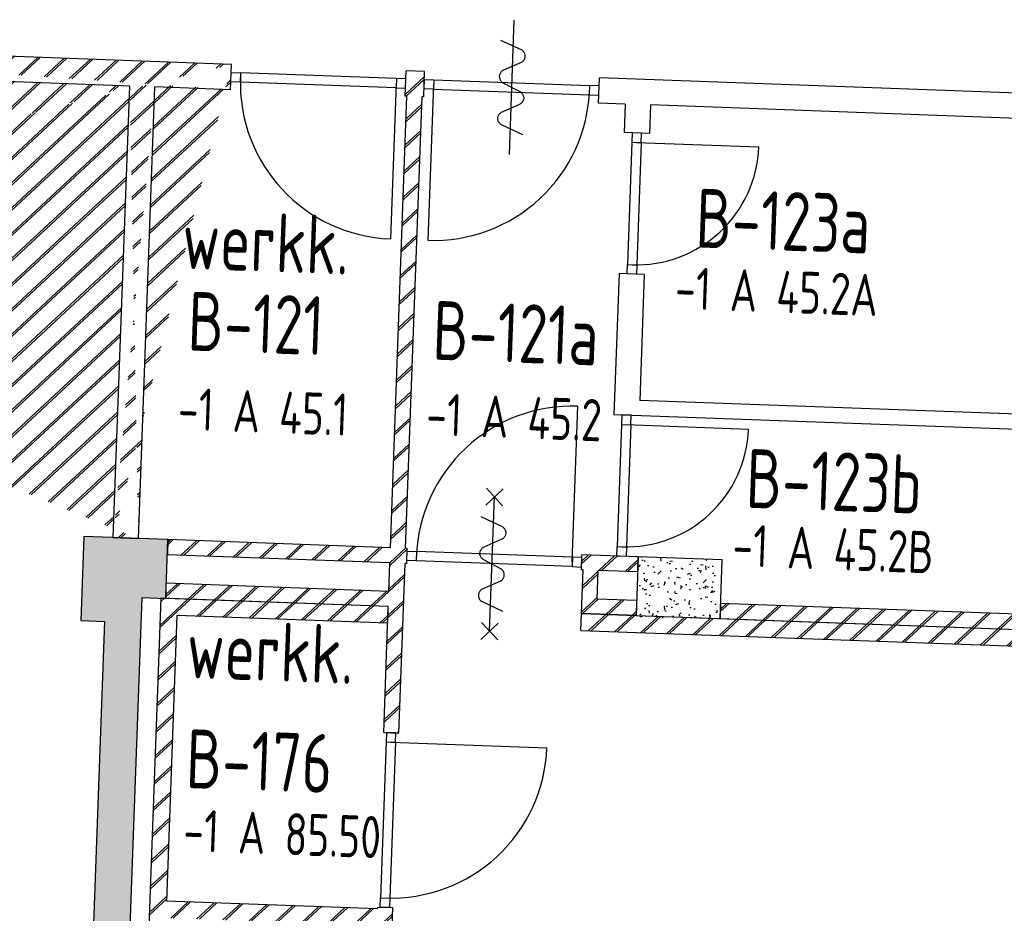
# Model space of a CAD drawing. Header units: millimetres. Extents: x 119024465 to 119292677, y 483022511 to 483148062.
# Tile 147 of 162: x 119202348 to 119208206, y 483077392 to 483082710. Entities that reach past the tile are written whole.
import ezdxf
from ezdxf.enums import TextEntityAlignment as Align

# ---------------------------------------------------------------- set-up
doc = ezdxf.new("R2010")
doc.units = ezdxf.units.MM
doc.header["$LTSCALE"] = 100
doc.layers.get('0').update_dxf_attribs({"linetype": 'CONTINUOUS'})
for name, color, linetype in [('AL22----', 2, 'CONTINUOUS'), ('AL22----_ARC', 8, 'CONTINUOUS'), ('AL28----', 4, 'CONTINUOUS'), ('AL28----_ARC', 8, 'CONTINUOUS'), ('AL32----', 6, 'CONTINUOUS'), ('BT00----_HOTELNRS', 3, 'CONTINUOUS'), ('BT00----_RUIMTENRS', 7, 'CONTINUOUS'), ('BT00----_TEKST', 1, 'CONTINUOUS')]:
    doc.layers.add(name, color=color, linetype=linetype)
doc.styles.get("Standard").update_dxf_attribs({"font": 'ISOCP.SHX'})
pattern_1 = [(42.91200747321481, (119153097.5669324, 483019764.0029071), (-74.89618102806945, 80.56402464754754), []), (42.91200747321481, (119153098.1134465, 483019778.9929479), (-74.89618102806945, 80.56402464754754), [])]

# ---------------------------------------------------------------- blocks, each defined once
blk = doc.blocks.new('KOLOM')
at = {"layer": 'AL28----', "linetype": 'Continuous'}
for p, q in [((0.5, 0.5), (-0.5, 0.5)), ((-0.5, 0.5), (-0.5, -0.5)), ((0.5, -0.5), (0.5, 0.5)), ((-0.5, -0.5), (0.5, -0.5))]:
    blk.add_line(p, q, dxfattribs=at)
blk = doc.blocks.new('500X350')
at = {"layer": 'AL28----_ARC'}
h = blk.add_hatch(dxfattribs=at)
h.set_pattern_fill('AR-CONC', color=256, style=0)
h.set_pattern_definition([(50, (-84509.61414888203, -60757.03995125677), (182.1846689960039, -15.93908553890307), [19.05, -209.55]), (355, (-84509.61414888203, -60757.03995125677), (-35.24282597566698, 191.05664288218), [15.24, -167.64]), (100.451, (-84494.43214888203, -60758.36820125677), (146.9425016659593, 175.1166878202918), [16.19, -178.09]), (46.18420000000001, (-84509.61414888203, -60706.23995125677), (271.0790408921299, -42.04232793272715), [28.575, -314.325]), (96.6356, (-84487.02424888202, -60709.74345125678), (237.4042344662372, 247.4255558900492), [24.285, -267.135]), (351.1840000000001, (-84509.61414888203, -60706.23995125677), (237.4046058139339, 247.4251178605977), [22.86, -251.46]), (21, (-84484.21414888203, -60718.93995125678), (151.6148798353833, -102.2655185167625), [19.05, -209.55]), (326.0000000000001, (-84484.21414888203, -60718.93995125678), (61.80202834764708, 184.1879661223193), [15.24, -167.64]), (71.4514, (-84471.57964888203, -60727.46205125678), (213.4164907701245, 81.92285771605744), [16.19, -178.09]), (37.50000000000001, (-84509.61414888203, -60757.03995125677), (3.088603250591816, 84.55503887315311), [0, -165.608, 0, -170.18, 0, -168.275]), (7.499999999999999, (-84509.61414888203, -60757.03995125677), (66.81966251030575, 100.1805748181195), [0, -97.028, 0, -161.798, 0, -64.135]), (327.5, (-84566.25614888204, -60757.03995125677), (135.5905951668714, -5.72874399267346), [0, -63.5, 0, -198.12, 0, -262.89]), (317.5, (-84591.65614888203, -60757.03995125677), (148.129181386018, 25.42649103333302), [0, -82.55, 0, -131.572, 0, -186.69])])
h.paths.add_polyline_path([(-250, 175), (-250, -175), (250, -175), (250, 175)])
at = {"layer": 'AL28----', "xscale": 500, "yscale": 350, "zscale": 2600}
blk.add_blockref('KOLOM', (0, 0), dxfattribs=at)
blk = doc.blocks.new('114-31a')
at = {"color": 0, "linetype": 'Continuous'}
for p, q in [((0, 400), (0, -400)), ((-75.22076380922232, 278.9749930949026), (52.90113954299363, 224.7435648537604)), ((-53.78419477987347, 99.46940438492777), (53.34266716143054, 150.8047560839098)), ((-53.34266716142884, 25.53059561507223), (53.34266716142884, -25.53059561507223)), ((-53.34266716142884, -150.2564351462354), (52.9011395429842, -99.46940438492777)), ((-53.78419477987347, -224.195243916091), (74.77923619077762, -278.9116318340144))]:
    blk.add_line(p, q, dxfattribs=at)
for points in [[(74.77923619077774, 187.6370802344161, 0.1085803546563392), (71.06170708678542, 204.5540473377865, 0.1021137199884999), (60.13457525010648, 219.3489430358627, 0.04519307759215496), (52.9011395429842, 224.7435648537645, 0.02457701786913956)], [(53.34266716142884, 150.804756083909, 0.04259042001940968), (60.13457525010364, 155.9252174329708, 0.1021137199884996), (71.06170708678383, 170.720113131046, 0.1085803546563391), (74.77923619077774, 187.6370802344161, 0.1085803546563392)], [(-53.78419477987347, 99.46940438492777, 0.04259042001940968), (-60.57610286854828, 94.34894303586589, 0.1021137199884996), (-71.50323470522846, 79.55404733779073, 0.1085803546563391), (-75.22076380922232, 62.63708023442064, 0.1085803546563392)], [(-75.22076380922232, 62.63708023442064, 0.1085803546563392), (-71.50323470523, 45.7201131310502, 0.1021137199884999), (-60.57610286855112, 30.92521743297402, 0.04519307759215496), (-53.34266716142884, 25.53059561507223, 0.02457701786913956)], [(53.34266716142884, -25.53059561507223, -0.04259042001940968), (60.13457525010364, -30.65105696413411, -0.1021137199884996), (71.06170708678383, -45.44595266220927, -0.1085803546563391), (74.77923619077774, -62.36291976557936, -0.1085803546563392)], [(74.77923619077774, -62.36291976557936, -0.1085803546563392), (71.06170708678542, -79.2798868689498, -0.1021137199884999), (60.13457525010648, -94.07478256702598, -0.04519307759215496), (52.9011395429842, -99.46940438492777, -0.02457701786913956)], [(-75.22076380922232, -187.3629197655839, -0.1085803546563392), (-71.50323470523, -170.4459526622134, -0.1021137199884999), (-60.57610286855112, -155.6510569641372, -0.04519307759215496), (-53.34266716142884, -150.2564351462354, -0.02457701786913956)], [(-53.78419477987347, -224.195243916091, -0.04259042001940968), (-60.57610286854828, -219.0747825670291, -0.1021137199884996), (-71.50323470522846, -204.279886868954, -0.1085803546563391), (-75.22076380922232, -187.3629197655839, -0.1085803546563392)]]:
    blk.add_lwpolyline(points, format="xyb", dxfattribs=at)
blk = doc.blocks.new('114-31b')
at = {"color": 0, "linetype": 'Continuous'}
for p, q in [((-49.99999994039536, 449.9999999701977), (50.00000011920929, 349.9999999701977)), ((50.00000005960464, 449.9999999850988), (-49.99999994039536, 349.9999999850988)), ((0, 399.9999999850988), (5.960464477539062e-08, -400)), ((-75.22076380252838, 278.9749930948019), (52.90113949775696, 224.7435648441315)), ((-53.78419476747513, 99.46940438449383), (53.34266716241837, 150.804756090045)), ((-53.34266716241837, 25.53059560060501), (53.34266716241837, -25.53059561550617)), ((-53.34266716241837, -150.2564351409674), (52.9011395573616, -99.46940438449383)), ((-53.78419476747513, -224.1952439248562), (74.77923619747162, -278.9116318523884)), ((-49.99999988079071, -349.9999998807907), (50.00000017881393, -449.9999998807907)), ((50.00000011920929, -349.9999998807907), (-49.99999988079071, -449.9999998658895))]:
    blk.add_line(p, q, dxfattribs=at)
for points in [[(74.77923613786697, 187.6370802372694, 0.1085803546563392), (71.06170707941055, 204.554047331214, 0.1021137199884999), (60.13457524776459, 219.3489430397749, 0.04519307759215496), (52.90113949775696, 224.7435648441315, 0.02457701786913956)], [(53.34266716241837, 150.804756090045, 0.04259042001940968), (60.13457524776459, 155.9252174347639, 0.1021137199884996), (71.06170707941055, 170.7201131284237, 0.1085803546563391), (74.77923613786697, 187.6370802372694, 0.1085803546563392)], [(-53.78419476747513, 99.46940438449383, 0.04259042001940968), (-60.57610285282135, 94.34894302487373, 0.1021137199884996), (-71.50323468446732, 79.55404733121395, 0.1085803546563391), (-75.22076380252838, 62.6370802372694, 0.1085803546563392)], [(-75.22076380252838, 62.6370802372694, 0.1085803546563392), (-71.50323474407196, 45.72011312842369, 0.1021137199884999), (-60.57610285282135, 30.92521743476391, 0.04519307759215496), (-53.34266716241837, 25.53059560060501, 0.02457701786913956)], [(53.34266716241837, -25.53059561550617, -0.04259042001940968), (60.13457524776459, -30.65105697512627, -0.1021137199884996), (71.06170707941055, -45.44595265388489, -0.1085803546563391), (74.77923619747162, -62.3629197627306, -0.1085803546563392)], [(74.77923619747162, -62.3629197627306, -0.1085803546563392), (71.0617071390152, -79.27988687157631, -0.1021137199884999), (60.13457524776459, -94.07478255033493, -0.04519307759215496), (52.9011395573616, -99.46940438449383, -0.02457701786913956)], [(-75.22076380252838, -187.3629197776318, -0.1085803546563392), (-71.50323468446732, -170.4459526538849, -0.1021137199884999), (-60.57610285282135, -155.6510569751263, -0.04519307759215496), (-53.34266716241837, -150.2564351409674, -0.02457701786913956)], [(-53.78419476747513, -224.1952439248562, -0.04259042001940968), (-60.57610285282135, -219.0747825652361, -0.1021137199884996), (-71.50323474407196, -204.2798868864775, -0.1085803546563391), (-75.22076380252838, -187.3629197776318, -0.1085803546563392)]]:
    blk.add_lwpolyline(points, format="xyb", dxfattribs=at)

msp = doc.modelspace()

# ---------------------------------------------------------------- hatches: boundary and pattern name
at = {"layer": 'AL22----_ARC'}
h = msp.add_hatch(dxfattribs=at)
h.set_pattern_fill('SCHOON', color=256, scale=2, angle=-2.087992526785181, style=0, pattern_type=2)
h.set_pattern_definition(pattern_1)
edge = h.paths.add_edge_path()
edge.add_line((119197897.0573875, 483080860.7765928), (119198046.9577952, 483080855.3114508))
edge.add_arc((119198925.1765189, 483081613.8177944), 850.0000002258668, 87.911918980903, 177.912007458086)
edge.add_arc((119198925.1765189, 483081613.8177946), 999.9999999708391, 87.91208651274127, 177.9120074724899)
edge.add_line((119198046.9577951, 483080855.3114509), (119198075.7408753, 483081644.7869315))
edge.add_line((119197897.0573875, 483080860.7765928), (119197925.8404782, 483081650.2523612))
edge.add_line((119199862.7306932, 483081529.60277), (119199023.2884101, 483081560.2075641))
edge.add_line((119199020.3736678, 483081480.26068), (119199023.2884101, 483081560.2075641))
edge.add_line((119199939.762835, 483081446.7411436), (119199020.3736678, 483081480.2606801))
edge.add_line((119203003.4566634, 483082315.6946093), (119199975.4684281, 483082426.0904738))
edge.add_line((119199895.521544, 483082429.0052162), (119198956.1443497, 483082463.2534858))
edge.add_line((119199975.4684281, 483082426.0904739), (119199939.762835, 483081446.7411436))
edge.add_line((119199895.521544, 483082429.0052162), (119199862.7306932, 483081529.60277))
edge.add_line((119203608.523436, 483082443.7344499), (119198961.6094079, 483082613.1538965))
edge.add_line((119203603.0582941, 483082293.8340421), (119203153.3570711, 483082310.2294676))
edge.add_line((119202905.4484537, 483079627.4806315), (119203003.4566634, 483082315.6946093))
edge.add_line((119203055.3488614, 483079622.0154897), (119203153.3570711, 483082310.2294676))
edge.add_line((119203603.0582941, 483082293.8340421), (119203608.523436, 483082443.7344498))
edge.add_line((119202905.4484537, 483079627.4806315), (119203055.3488614, 483079622.0154896))
h = msp.add_hatch(dxfattribs=at)
h.set_pattern_fill('SCHOON', color=256, scale=2, angle=-2.087992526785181, style=0, pattern_type=2)
h.set_pattern_definition(pattern_1)
h.paths.add_polyline_path([(119203217.4806728, 483079265.871873), (119203220.7597579, 483079355.8121176), (119204544.8800258, 483079307.5366983), (119204551.0738532, 483079477.423827), (119203226.9535852, 483079525.6992463), (119203230.2326703, 483079615.639491), (119204554.3529382, 483079567.3640717), (119204652.361148, 483082255.5780495), (119204642.3677875, 483082255.9423923), (119204647.8329293, 483082405.8427999), (119204757.7598949, 483082401.8350294), (119204752.2947531, 483082251.9346216), (119204742.3013926, 483082252.2989644), (119204644.2931828, 483079564.0849865), (119204654.2865434, 483079563.7206438), (119204651.0074583, 483079473.7803992), (119204641.0140978, 483079474.144742), (119204604.2154763, 483078464.8153301), (119204514.2752317, 483078468.0944152), (119204541.6009407, 483079217.5964537)])
h = msp.add_hatch(dxfattribs=at)
h.set_pattern_fill('SCHOON', color=256, scale=2, angle=-2.087992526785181, style=0, pattern_type=2)
h.set_pattern_definition(pattern_1)
h.paths.add_polyline_path([(119206015.6216163, 483079163.8558925), (119205690.8373996, 483079175.6970332), (119205700.3103121, 483079435.5244065), (119205690.3169516, 483079435.8887492), (119205693.5960367, 483079525.8289939), (119206028.3736138, 483079513.6235105), (119206025.0945287, 483079423.6832659), (119205790.2505567, 483079432.2453214), (119205784.0567293, 483079262.3581927), (119206018.9007014, 483079253.7961373)])
h = msp.add_hatch(dxfattribs=at)
h.set_pattern_fill('SCHOON', color=256, scale=2, angle=-2.087992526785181, style=0, pattern_type=2)
h.set_pattern_definition(pattern_1)
h.paths.add_polyline_path([(119204537.9575128, 483079117.6628485), (119204541.6009407, 483079217.5964537), (119203187.5005912, 483079266.9649014), (119203051.6007317, 483075539.4414302), (119203151.5343368, 483075535.7980023), (119203218.2090668, 483077364.5829761), (119204562.3160558, 483077315.5788713), (119204566.3238264, 483077425.5058368), (119204476.3835818, 483077428.784922), (119204476.019239, 483077418.7915614), (119203221.8524947, 483077464.5165812), (119203283.7907685, 483079163.3878683)])
h = msp.add_hatch(dxfattribs=at)
h.set_pattern_fill('SCHOON', color=256, scale=2, angle=-2.087992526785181, style=0, pattern_type=2)
h.set_pattern_definition(pattern_1)
h.paths.add_polyline_path([(119209313.4305854, 483079043.6227728), (119209316.7096705, 483079133.5630175), (119206518.568727, 483079235.5789979), (119206515.2896419, 483079145.6387532)])
h = msp.add_hatch(dxfattribs=at)
h.set_pattern_fill('SCHOON', color=256, scale=2, angle=-2.087992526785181, style=0, pattern_type=2)
h.set_pattern_definition(pattern_1)
h.paths.add_polyline_path([(119205690.8373996, 483079175.6970332), (119211262.1358854, 483078972.5759293), (119211258.4924575, 483078872.6423243), (119205687.1939718, 483079075.7634281)])
at = {"layer": 'AL28----_ARC'}
h = msp.add_hatch(dxfattribs=at)
h.set_pattern_fill('AR-CONC', color=256, angle=-2.087992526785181, style=0)
h.set_pattern_definition([(47.91200747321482, (119153097.5669324, 483019764.0029071), (181.4829786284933, -22.56626980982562), [19.05, -209.55]), (352.9120074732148, (119153097.5669324, 483019764.0029071), (-28.25841556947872, 192.213838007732), [15.24, -167.64]), (98.3630074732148, (119153112.6904584, 483019762.1223937), (153.2251895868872, 169.6466752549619), [16.19, -178.09]), (44.09620747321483, (119153099.4177937, 483019814.7691785), (269.3672764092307, -51.89098330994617), [28.575, -314.3249999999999]), (94.54760747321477, (119153121.8650477, 483019810.4449579), (246.2613818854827, 238.6116259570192), [24.285, -267.135]), (349.0960074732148, (119153099.4177937, 483019814.7691785), (246.2617370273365, 238.6111746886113), [22.86, -251.46]), (18.91200747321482, (119153124.3382141, 483019801.15218), (147.7882449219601, -107.7215982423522), [19.05, -209.55]), (323.9120074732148, (119153124.3382141, 483019801.15218), (68.47175066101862, 181.813962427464), [15.24, -167.64]), (69.36340747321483, (119153136.6538288, 483019792.1754093), (216.2595933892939, 74.09278923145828), [16.19, -178.09]), (35.41200747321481, (119153097.5669324, 483019764.0029071), (6.1672544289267, 84.38636762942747), [0, -165.608, 0, -170.18, 0, -168.275]), (5.412007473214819, (119153097.5669324, 483019764.0029071), (70.42530466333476, 97.67953384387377), [0, -97.028, 0, -161.798, 0, -64.135]), (325.4120074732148, (119153040.9625397, 483019766.0666175), (135.2918473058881, -10.66508593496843), [0, -63.49999999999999, 0, -198.12, 0, -262.8899999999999]), (315.4120074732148, (119153015.579404, 483019766.9920482), (148.9572270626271, 20.01262926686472), [0, -82.54999999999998, 0, -131.572, 0, -186.69])])
h.paths.add_polyline_path([(119203077.5736256, 483079270.972672), (119203217.4806728, 483079265.871873), (119203230.2326703, 483079615.6394909), (119202730.5646447, 483079633.8566303), (119202712.3475053, 483079134.1886047), (119202852.2545525, 483079129.0878056), (119202107.1735529, 483058692.6655575), (119197520.2210777, 483058859.8988968), (119197545.5429014, 483059554.4374523), (119196846.0076655, 483059579.9414475), (119196813.398986, 483058685.5356816), (119202319.7406285, 483058484.7828059)])

# ---------------------------------------------------------------- linework, layer by layer
at = {"layer": 'AL22----'}
for p, q in [((119203608.523436, 483082443.7344499), (119198961.6094079, 483082613.1538965)), ((119203003.4566634, 483082315.6946093), (119199975.4684281, 483082426.0904739)), ((119203603.0582941, 483082293.8340421), (119203608.523436, 483082443.7344499)), ((119204642.3677875, 483082255.9423923), (119204647.8329293, 483082405.8427999)), ((119204757.7598949, 483082401.8350294), (119204647.8329293, 483082405.8427999)), ((119204752.2947531, 483082251.9346216), (119204757.7598949, 483082401.8350294)), ((119205791.6042464, 483082214.0429718), (119205797.0693882, 483082363.9433795)), ((119213956.6482467, 483082066.4574938), (119205797.0693882, 483082363.9433795)), ((119202905.4484537, 483079627.4806315), (119203003.4566634, 483082315.6946093)), ((119203055.3488614, 483079622.0154897), (119203153.3570711, 483082310.2294676)), ((119203603.0582941, 483082293.8340421), (119203153.3570711, 483082310.2294676)), ((119204554.3529382, 483079567.3640717), (119204652.361148, 483082255.5780495)), ((119204652.361148, 483082255.5780495), (119204642.3677875, 483082255.9423923)), ((119204644.2931828, 483079564.0849865), (119204742.3013926, 483082252.2989644)), ((119204752.2947531, 483082251.9346216), (119204742.3013926, 483082252.2989644)), ((119205951.4980146, 483082208.2134872), (119205791.6042464, 483082214.0429718)), ((119205951.4980146, 483082208.2134872), (119205945.3041872, 483082038.3263584)), ((119206101.3984223, 483082202.7483454), (119206095.2045949, 483082032.8612167)), ((119211372.8960927, 483082010.5575252), (119206101.3984223, 483082202.7483454)), ((119206095.2045949, 483082032.8612167), (119205945.3041872, 483082038.3263584)), ((119205914.6993931, 483081198.8840754), (119205884.094599, 483080359.4417924)), ((119206064.5998008, 483081193.4189336), (119205914.6993931, 483081198.8840754)), ((119206064.5998008, 483081193.4189336), (119206037.2740917, 483080443.9168952)), ((119208360.7304109, 483080359.2071971), (119206037.2740917, 483080443.9168952)), ((119208447.3915704, 483080265.9878675), (119205884.094599, 483080359.4417924)), ((119202905.4484537, 483079627.4806315), (119203055.3488614, 483079622.0154897)), ((119203230.2326703, 483079615.639491), (119203226.9535852, 483079525.6992463)), ((119204554.3529382, 483079567.3640717), (119203230.2326703, 483079615.639491)), ((119204654.2865434, 483079563.7206438), (119204644.2931828, 483079564.0849865)), ((119204651.0074583, 483079473.7803992), (119204654.2865434, 483079563.7206438)), ((119204551.0738532, 483079477.423827), (119203226.9535852, 483079525.6992463)), ((119205690.3169516, 483079435.8887492), (119205693.5960367, 483079525.8289939)), ((119206028.3736138, 483079513.6235105), (119205693.5960367, 483079525.8289939)), ((119206025.0945287, 483079423.6832659), (119206028.3736138, 483079513.6235105)), ((119204544.8800258, 483079307.5366983), (119204551.0738532, 483079477.423827)), ((119204604.2154763, 483078464.8153301), (119204641.0140978, 483079474.144742)), ((119204651.0074583, 483079473.7803992), (119204641.0140978, 483079474.144742)), ((119205700.3103121, 483079435.5244065), (119205690.3169516, 483079435.8887492)), ((119205690.8373996, 483079175.6970332), (119205700.3103121, 483079435.5244065)), ((119205784.0567293, 483079262.3581927), (119205790.2505567, 483079432.2453214)), ((119206025.0945287, 483079423.6832659), (119205790.2505567, 483079432.2453214)), ((119203217.4806728, 483079265.871873), (119203220.7597579, 483079355.8121176)), ((119204544.8800258, 483079307.5366983), (119203220.7597579, 483079355.8121176)), ((119203187.5005912, 483079266.9649014), (119203051.6007317, 483075539.4414302)), ((119204541.6009407, 483079217.5964537), (119203187.5005912, 483079266.9649014)), ((119204541.6009407, 483079217.5964537), (119203217.4806728, 483079265.871873)), ((119206018.9007014, 483079253.7961373), (119205784.0567293, 483079262.3581927)), ((119204514.2752317, 483078468.0944152), (119204541.6009407, 483079217.5964537)), ((119204537.9575128, 483079117.6628485), (119204541.6009407, 483079217.5964537)), ((119206018.9007014, 483079253.7961373), (119206015.6216163, 483079163.8558925)), ((119206518.568727, 483079235.5789979), (119206515.2896419, 483079145.6387532)), ((119209316.7096705, 483079133.5630175), (119206518.568727, 483079235.5789979)), ((119203283.7907685, 483079163.3878683), (119203221.8524947, 483077464.5165812)), ((119204537.9575128, 483079117.6628485), (119203283.7907685, 483079163.3878683)), ((119205687.1939718, 483079075.7634281), (119205690.8373996, 483079175.6970332)), ((119205690.8373996, 483079175.6970332), (119211262.1358854, 483078972.5759293)), ((119206015.6216163, 483079163.8558925), (119205690.8373996, 483079175.6970332)), ((119205690.8373996, 483079175.6970332), (119211262.1358854, 483078972.5759293)), ((119206515.2896419, 483079145.6387532), (119209313.4305854, 483079043.6227728)), ((119205687.1939718, 483079075.7634281), (119211258.4924575, 483078872.6423243)), ((119204514.2752317, 483078468.0944152), (119204604.2154763, 483078464.8153301)), ((119204476.019239, 483077418.7915614), (119203221.8524947, 483077464.5165812)), ((119204476.3835818, 483077428.784922), (119204476.019239, 483077418.7915614)), ((119204476.3835818, 483077428.784922), (119204566.3238264, 483077425.5058368)), ((119204566.3238264, 483077425.5058368), (119204562.3160558, 483077315.5788713))]:
    msp.add_line(p, q, dxfattribs=at)
at = {"layer": 'AL28----'}
msp.add_lwpolyline([(119203077.5736256, 483079270.972672), (119203217.4806728, 483079265.871873), (119203230.2326703, 483079615.6394909), (119202730.5646447, 483079633.8566303), (119202712.3475053, 483079134.1886047), (119202852.2545525, 483079129.0878056), (119202107.1735529, 483058692.6655575), (119197520.2210777, 483058859.8988968), (119197545.5429014, 483059554.4374523), (119196846.0076655, 483059579.9414475), (119196813.398986, 483058685.5356816), (119202319.7406285, 483058484.7828059), (119203077.5736256, 483079270.972672)], close=True, dxfattribs=at)
at = {"layer": 'AL32----'}
for p, q in [((119203604.7707052, 483082340.8028367), (119203606.8110249, 483082396.7656555)), ((119203606.8110249, 483082396.7656555), (119203662.7738437, 483082394.7253358)), ((119203662.7738437, 483082394.7253358), (119203660.7335241, 483082338.762517)), ((119204590.1576993, 483082360.9143252), (119203662.7738437, 483082394.7253358)), ((119204590.1576993, 483082360.9143252), (119204588.1173797, 483082304.9515063)), ((119204646.1205182, 483082358.8740056), (119204590.1576993, 483082360.9143252)), ((119203660.7335241, 483082338.762517), (119203604.7707052, 483082340.8028367)), ((119204588.1173797, 483082304.9515063), (119203660.7335241, 483082338.762517)), ((119204589.1375395, 483082332.9329158), (119204555.3265288, 483081405.5490602)), ((119204588.1173797, 483082304.9515063), (119204644.0801985, 483082302.9111868)), ((119204644.0801985, 483082302.9111868), (119204646.1205182, 483082358.8740056)), ((119204754.0071642, 483082298.903416), (119204756.0474838, 483082354.866235)), ((119204756.0474838, 483082354.866235), (119204812.0103027, 483082352.8259153)), ((119204810.9901429, 483082324.8445059), (119204777.1791322, 483081397.4606503)), ((119204812.0103027, 483082352.8259153), (119204809.9699831, 483082296.8630965)), ((119204812.0103027, 483082352.8259153), (119205739.3941582, 483082319.0149047)), ((119205739.3941582, 483082319.0149047), (119205737.3538386, 483082263.0520859)), ((119205795.3569771, 483082316.9745851), (119205739.3941582, 483082319.0149047)), ((119205793.3166575, 483082261.0117663), (119205795.3569771, 483082316.9745851)), ((119204809.9699831, 483082296.8630965), (119204754.0071642, 483082298.903416)), ((119204809.9699831, 483082296.8630965), (119205737.3538386, 483082263.0520859)), ((119205737.3538386, 483082263.0520859), (119205793.3166575, 483082261.0117663)), ((119205992.2729816, 483082036.6139475), (119205990.232662, 483081980.6511286)), ((119206048.2358005, 483082034.5736278), (119205992.2729816, 483082036.6139475)), ((119206046.1954809, 483081978.6108089), (119206048.2358005, 483082034.5736278)), ((119205990.232662, 483081980.6511286), (119205963.7085071, 483081253.1344832)), ((119205990.232662, 483081980.6511286), (119206046.1954809, 483081978.6108089)), ((119206018.2140715, 483081979.6309687), (119206745.7307168, 483081953.1068138)), ((119206046.1954809, 483081978.6108089), (119206019.671326, 483081251.0941637)), ((119205961.6681875, 483081197.1716644), (119205963.7085071, 483081253.1344832)), ((119205963.7085071, 483081253.1344832), (119206019.671326, 483081251.0941637)), ((119206019.671326, 483081251.0941637), (119206017.6310064, 483081195.1313447)), ((119206017.6310064, 483081195.1313447), (119205961.6681875, 483081197.1716644)), ((119205635.9936752, 483079482.8991911), (119205669.8046859, 483080410.2830467)), ((119205931.0633934, 483080357.7293813), (119205929.0230738, 483080301.7665625)), ((119205987.0262122, 483080355.6890618), (119205931.0633934, 483080357.7293813)), ((119205984.9858927, 483080299.7262428), (119205987.0262122, 483080355.6890618)), ((119205929.0230738, 483080301.7665625), (119205902.4989189, 483079574.2499171)), ((119205929.0230738, 483080301.7665625), (119205984.9858927, 483080299.7262428)), ((119205957.0044832, 483080300.7464027), (119206684.5211285, 483080274.2222477)), ((119205984.9858927, 483080299.7262428), (119205958.4617378, 483079572.2095975)), ((119205900.4585993, 483079518.2870983), (119205902.4989189, 483079574.2499171)), ((119205902.4989189, 483079574.2499171), (119205958.4617378, 483079572.2095975)), ((119205958.4617378, 483079572.2095975), (119205956.4214181, 483079516.2467787)), ((119204651.626841, 483079490.769112), (119204653.6671606, 483079546.7319308)), ((119204707.5896599, 483079488.7287924), (119204651.626841, 483079490.769112)), ((119204653.6671606, 483079546.7319308), (119204709.6299795, 483079544.6916113)), ((119204709.6299795, 483079544.6916113), (119204707.5896599, 483079488.7287924)), ((119205637.0138351, 483079510.8806006), (119204709.6299795, 483079544.6916113)), ((119205637.0138351, 483079510.8806006), (119205634.9735155, 483079454.9177817)), ((119205692.9766539, 483079508.840281), (119205637.0138351, 483079510.8806006)), ((119205690.9363343, 483079452.8774621), (119205692.9766539, 483079508.840281)), ((119205956.4214181, 483079516.2467787), (119205900.4585993, 483079518.2870983)), ((119205634.9735155, 483079454.9177817), (119204707.5896599, 483079488.7287924)), ((119205634.9735155, 483079454.9177817), (119205690.9363343, 483079452.8774621)), ((119204531.2639445, 483078467.4750325), (119204529.2236249, 483078411.5122137)), ((119204587.2267634, 483078465.4347129), (119204531.2639445, 483078467.4750325)), ((119204585.1864438, 483078409.471894), (119204587.2267634, 483078465.4347129)), ((119204529.2236249, 483078411.5122137), (119204495.4126143, 483077484.1283581)), ((119204529.2236249, 483078411.5122137), (119204585.1864438, 483078409.471894)), ((119204585.1864438, 483078409.471894), (119204551.3754332, 483077482.0880385)), ((119204557.2050344, 483078410.4920538), (119205484.5888899, 483078376.6810432)), ((119204493.3722947, 483077428.1655392), (119204495.4126143, 483077484.1283581)), ((119204495.4126143, 483077484.1283581), (119204551.3754332, 483077482.0880385)), ((119204551.3754332, 483077482.0880385), (119204549.3351136, 483077426.1252196)), ((119204549.3351136, 483077426.1252196), (119204493.3722947, 483077428.1655392))]:
    msp.add_line(p, q, dxfattribs=at)
for centre, radius, start, end in [((119204589.1375395, 483082332.9329158), 927.9999999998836, 177.9120071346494, 267.9120070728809), ((119204810.9901429, 483082324.8445059), 927.9999999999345, 267.9120070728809, 357.9120071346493), ((119206018.2140715, 483081979.6309687), 728.0000000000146, 267.9120070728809, 357.9120071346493), ((119205635.9936752, 483079482.8991911), 928.0000000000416, 87.91200707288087, 177.9120071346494), ((119205957.0044832, 483080300.7464027), 728.0000000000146, 267.9120070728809, 357.9120071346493), ((119204557.2050344, 483078410.4920538), 928.0000000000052, 267.9120070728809, 357.9120071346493)]:
    msp.add_arc(centre, radius, start, end, dxfattribs=at)

# ---------------------------------------------------------------- block references
at = {"layer": 'AL28----', "rotation": 357.9120074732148}
msp.add_blockref('500X350', (119206271.8316279, 483079329.6311319), dxfattribs=at)
at = {"layer": 'AL32----'}
for name, p, rotation in [('114-31a', (119205274.6820706, 483082307.9390006), 357.9120074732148), ('114-31b', (119205158.8200597, 483079469.9643745), 177.9120074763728)]:
    msp.add_blockref(name, p, dxfattribs=dict(at, rotation=rotation))

# ---------------------------------------------------------------- texts
at = {"layer": 'BT00----_HOTELNRS', "width": 0.8}
for s, p in [('-1 A 45.2A', (119206847.0800549, 483080967.5617523)), ('-1 A 45.1', (119203792.0963145, 483080252.0119225)), ('-1 A 45.2', (119205285.5946496, 483080219.3852577)), ('-1 A 45.2B', (119207183.5535757, 483079436.0945692)), ('-1 A 85.50', (119203906.1226955, 483077740.1023403))]:
    msp.add_text(s, height=250, rotation=357.9091074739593, dxfattribs=at).set_placement(p, align=Align.CENTER)
at = {"layer": 'BT00----_RUIMTENRS', "width": 0.8}
for s, p in [('B-123a', (119206884.8872172, 483081336.8182365)), ('B-121', (119203748.6653287, 483080727.500712)), ('B-121a', (119205293.5139952, 483080669.8253693)), ('B-123b', (119207187.4040016, 483079787.3985923))]:
    msp.add_text(s, height=349.9999999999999, rotation=357.9091074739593, dxfattribs=at).set_placement(p, align=Align.CENTER)
msp.add_text('B-176', height=349.9999999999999, rotation=357.9091074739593, dxfattribs=at).set_placement((119203333.5272606, 483078138.2560105))
at = {"layer": 'BT00----_TEKST', "width": 0.8}
for height, p in [(350, (119203309.7931422, 483081229.2370279)), (349.9999999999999, (119203336.7806814, 483078792.9242026))]:
    msp.add_text('werkk.', height=height, rotation=357.9091074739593, dxfattribs=at).set_placement(p)

doc.saveas('drawing.dxf')
